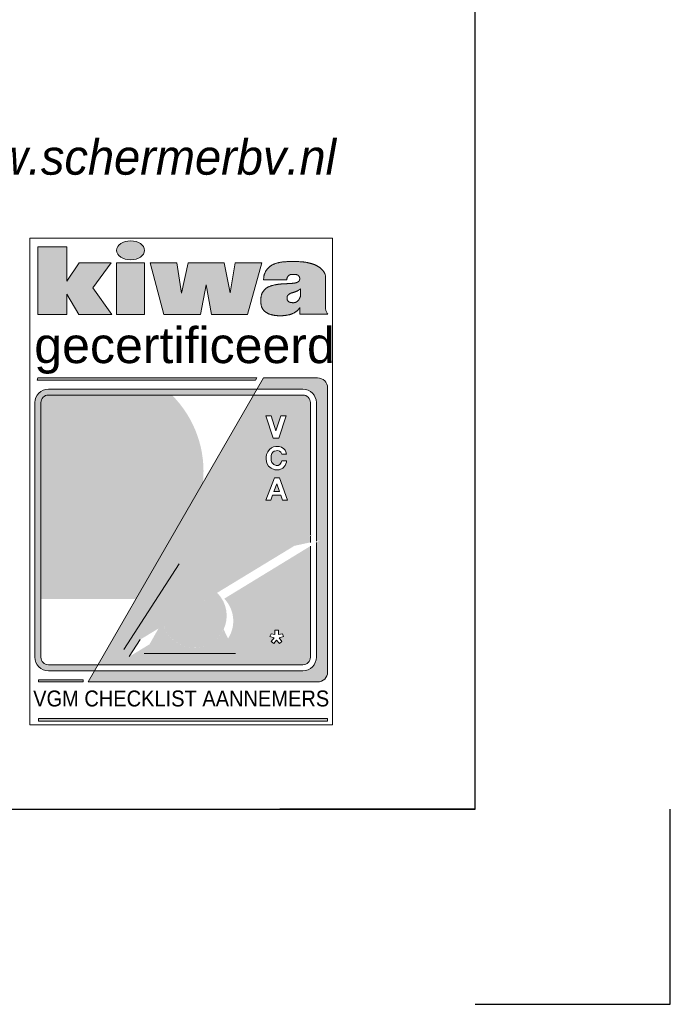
# Model space of a CAD drawing. Header units: millimetres. Extents: x -13501 to 278776, y 0 to 252300.
# Tile 87 of 132: x 263868 to 267200, y 0 to 5044. Entities that reach past the tile are written whole.
import ezdxf
from ezdxf.enums import TextEntityAlignment as Align

# ---------------------------------------------------------------- set-up
doc = ezdxf.new("R2010")
doc.units = ezdxf.units.MM
doc.header["$LTSCALE"] = 100
doc.layers.get('0').update_dxf_attribs({"linetype": 'CONTINUOUS'})
doc.layers.add('Hulplijnen', color=7, linetype='CONTINUOUS', plot=False)
for name, color, linetype in [('SCHERMER_KADER', 7, 'CONTINUOUS'), ('SCHERMER_ONDERHOEK', 7, 'CONTINUOUS'), ('WT-tekst', 7, 'CONTINUOUS')]:
    doc.layers.add(name, color=color, linetype=linetype)
doc.styles.add('B-01', font='GOTHICI.TTF')
doc.styles.add('cg omega', font='GOTHICI.TTF', dxfattribs={"width": 1.32})
doc.styles.add('CG OMEGA BOLD', font='GOTHICBI.TTF', dxfattribs={"width": 1.32})
doc.styles.add('SANSSERIF', font='sanss___.ttf')

# ---------------------------------------------------------------- blocks, each defined once
blk = doc.blocks.new('vca')
at = {"lineweight": 5}
h = blk.add_hatch(color=256, dxfattribs=at)
h.paths.add_polyline_path([(4.165, 23.666), (2.528, 23.666), (1.889, 22.727), (1.889, 24.481), (0.398, 24.481), (0.398, 21.011), (1.889, 21.011), (1.889, 22.052), (2.498, 21.011), (4.201, 21.011), (3.217, 22.388)])
h.paths.add_polyline_path([(5.873, 23.666), (4.437, 23.666), (4.437, 21.011), (5.873, 21.011)])
edge = h.paths.add_edge_path()
edge.add_ellipse((5.156, 24.305), major_axis=(-0.717, 0), ratio=0.676668, start_angle=0, end_angle=360)
h.paths.add_polyline_path([(7.521, 23.666), (6.157, 23.666), (6.863, 21.011), (8.741, 21.011), (9.019, 22.546), (9.304, 21.011), (11.148, 21.011), (11.88, 23.666), (10.512, 23.666), (10.262, 22.135), (9.944, 23.666), (8.101, 23.666), (7.77, 22.118)])
h.paths.add_polyline_path([(15.147, 22.995), (15.139, 23.023), (15.13, 23.048), (15.122, 23.071), (15.114, 23.091), (15.106, 23.11), (15.098, 23.127), (15.091, 23.143), (15.083, 23.158), (15.075, 23.172), (15.067, 23.185), (15.059, 23.198), (15.051, 23.21), (15.042, 23.222), (15.034, 23.234), (15.025, 23.246), (15.016, 23.257), (15.006, 23.269), (14.996, 23.281), (14.986, 23.293), (14.976, 23.305), (14.965, 23.317), (14.953, 23.329), (14.941, 23.341), (14.929, 23.353), (14.916, 23.365), (14.903, 23.376), (14.89, 23.388), (14.876, 23.399), (14.862, 23.411), (14.847, 23.422), (14.832, 23.433), (14.817, 23.444), (14.801, 23.454), (14.785, 23.465), (14.768, 23.475), (14.752, 23.485), (14.735, 23.495), (14.718, 23.505), (14.7, 23.515), (14.683, 23.524), (14.665, 23.533), (14.647, 23.542), (14.629, 23.551), (14.611, 23.559), (14.593, 23.567), (14.575, 23.575), (14.557, 23.582), (14.54, 23.588), (14.523, 23.594), (14.507, 23.6), (14.49, 23.605), (14.474, 23.61), (14.458, 23.615), (14.442, 23.62), (14.425, 23.624), (14.409, 23.628), (14.392, 23.633), (14.375, 23.637), (14.358, 23.642), (14.34, 23.646), (14.322, 23.651), (14.304, 23.655), (14.286, 23.66), (14.268, 23.664), (14.25, 23.669), (14.232, 23.673), (14.213, 23.677), (14.195, 23.682), (14.176, 23.686), (14.158, 23.689), (14.139, 23.693), (14.12, 23.696), (14.102, 23.698), (14.083, 23.701), (14.064, 23.703), (14.045, 23.705), (14.026, 23.707), (14.007, 23.709), (13.987, 23.711), (13.968, 23.713), (13.948, 23.714), (13.928, 23.716), (13.905, 23.718), (13.88, 23.72), (13.851, 23.722), (13.817, 23.724), (13.779, 23.725), (13.733, 23.727), (13.681, 23.727), (13.624, 23.728), (13.563, 23.729), (13.499, 23.729), (13.435, 23.729), (13.372, 23.728), (13.312, 23.728), (13.256, 23.727), (13.206, 23.726), (13.161, 23.725), (13.121, 23.723), (13.084, 23.721), (13.051, 23.719), (13.021, 23.717), (12.992, 23.714), (12.964, 23.711), (12.937, 23.708), (12.91, 23.704), (12.883, 23.7), (12.856, 23.695), (12.83, 23.691), (12.804, 23.686), (12.778, 23.681), (12.753, 23.676), (12.727, 23.67), (12.702, 23.664), (12.676, 23.658), (12.651, 23.652), (12.626, 23.644), (12.601, 23.637), (12.576, 23.629), (12.551, 23.62), (12.527, 23.611), (12.502, 23.6), (12.478, 23.59), (12.455, 23.579), (12.432, 23.567), (12.41, 23.556), (12.389, 23.544), (12.369, 23.532), (12.35, 23.52), (12.333, 23.509), (12.316, 23.497), (12.301, 23.486), (12.287, 23.474), (12.273, 23.463), (12.26, 23.452), (12.248, 23.441), (12.235, 23.431), (12.224, 23.42), (12.212, 23.409), (12.201, 23.398), (12.19, 23.387), (12.18, 23.375), (12.169, 23.363), (12.158, 23.351), (12.148, 23.338), (12.137, 23.324), (12.127, 23.31), (12.117, 23.295), (12.107, 23.28), (12.097, 23.264), (12.087, 23.247), (12.077, 23.231), (12.068, 23.213), (12.059, 23.196), (12.051, 23.178), (12.043, 23.161), (12.035, 23.144), (12.028, 23.127), (12.021, 23.111), (12.015, 23.096), (12.01, 23.082), (12.005, 23.068), (12.001, 23.055), (11.997, 23.043), (11.994, 23.031), (11.991, 23.019), (11.988, 23.007), (11.985, 22.994), (11.983, 22.981), (11.98, 22.966), (11.978, 22.949), (11.976, 22.929), (11.974, 22.905), (11.973, 22.877), (11.972, 22.843), (11.972, 22.802), (13.16, 22.802), (13.164, 22.832), (13.167, 22.856), (13.173, 22.885), (13.181, 22.912), (13.189, 22.929), (13.2, 22.949), (13.214, 22.97), (13.23, 22.988), (13.246, 23.004), (13.263, 23.018), (13.281, 23.031), (13.3, 23.043), (13.32, 23.054), (13.339, 23.061), (13.358, 23.065), (13.382, 23.068), (13.408, 23.069), (13.428, 23.07), (13.452, 23.07), (13.477, 23.071), (13.503, 23.071), (13.529, 23.07), (13.554, 23.07), (13.579, 23.069), (13.6, 23.068), (13.629, 23.066), (13.656, 23.061), (13.681, 23.055), (13.705, 23.044), (13.726, 23.031), (13.745, 23.017), (13.762, 23.001), (13.776, 22.984), (13.787, 22.966), (13.798, 22.948), (13.807, 22.928), (13.814, 22.909), (13.818, 22.889), (13.82, 22.868), (13.821, 22.847), (13.82, 22.825), (13.816, 22.804), (13.811, 22.783), (13.802, 22.763), (13.792, 22.745), (13.779, 22.728), (13.762, 22.712), (13.74, 22.695), (13.719, 22.681), (13.7, 22.671), (13.682, 22.663), (13.662, 22.655), (13.641, 22.648), (13.618, 22.642), (13.592, 22.635), (13.563, 22.629), (13.532, 22.624), (13.497, 22.619), (13.468, 22.617), (13.448, 22.615), (13.427, 22.614), (13.405, 22.612), (13.383, 22.611), (13.361, 22.61), (13.338, 22.609), (13.316, 22.608), (13.293, 22.606), (13.271, 22.605), (13.248, 22.603), (13.225, 22.602), (13.202, 22.6), (13.178, 22.598), (13.153, 22.597), (13.128, 22.595), (13.101, 22.594), (13.074, 22.592), (13.046, 22.591), (13.018, 22.59), (12.989, 22.588), (12.96, 22.587), (12.932, 22.585), (12.903, 22.583), (12.876, 22.582), (12.848, 22.58), (12.822, 22.577), (12.795, 22.575), (12.769, 22.572), (12.744, 22.569), (12.718, 22.566), (12.693, 22.563), (12.669, 22.559), (12.644, 22.555), (12.619, 22.55), (12.595, 22.545), (12.571, 22.54), (12.546, 22.535), (12.521, 22.53), (12.497, 22.524), (12.472, 22.518), (12.446, 22.512), (12.421, 22.506), (12.396, 22.499), (12.371, 22.492), (12.347, 22.485), (12.322, 22.477), (12.298, 22.469), (12.275, 22.46), (12.252, 22.451), (12.23, 22.441), (12.208, 22.431), (12.187, 22.42), (12.166, 22.408), (12.146, 22.396), (12.127, 22.382), (12.107, 22.368), (12.089, 22.353), (12.071, 22.337), (12.053, 22.321), (12.036, 22.304), (12.02, 22.287), (12.004, 22.27), (11.989, 22.252), (11.974, 22.235), (11.961, 22.218), (11.948, 22.201), (11.935, 22.183), (11.924, 22.165), (11.913, 22.147), (11.902, 22.128), (11.893, 22.109), (11.884, 22.089), (11.876, 22.068), (11.868, 22.047), (11.861, 22.025), (11.855, 22.004), (11.85, 21.981), (11.845, 21.959), (11.84, 21.937), (11.836, 21.914), (11.833, 21.891), (11.83, 21.869), (11.828, 21.845), (11.826, 21.822), (11.824, 21.798), (11.823, 21.773), (11.823, 21.748), (11.823, 21.722), (11.823, 21.695), (11.824, 21.668), (11.825, 21.641), (11.827, 21.614), (11.829, 21.588), (11.832, 21.563), (11.836, 21.539), (11.839, 21.516), (11.844, 21.494), (11.849, 21.473), (11.854, 21.453), (11.861, 21.434), (11.867, 21.415), (11.875, 21.397), (11.882, 21.379), (11.891, 21.361), (11.9, 21.344), (11.909, 21.327), (11.919, 21.311), (11.929, 21.295), (11.939, 21.28), (11.949, 21.265), (11.959, 21.252), (11.969, 21.239), (11.979, 21.228), (11.989, 21.217), (11.999, 21.207), (12.009, 21.197), (12.02, 21.187), (12.031, 21.178), (12.042, 21.169), (12.053, 21.159), (12.065, 21.15), (12.078, 21.141), (12.091, 21.132), (12.104, 21.122), (12.118, 21.113), (12.132, 21.104), (12.147, 21.095), (12.162, 21.087), (12.177, 21.078), (12.193, 21.07), (12.21, 21.062), (12.226, 21.054), (12.243, 21.047), (12.261, 21.039), (12.278, 21.033), (12.296, 21.027), (12.314, 21.021), (12.333, 21.015), (12.351, 21.01), (12.369, 21.006), (12.387, 21.001), (12.405, 20.997), (12.423, 20.993), (12.44, 20.989), (12.457, 20.986), (12.474, 20.983), (12.49, 20.979), (12.507, 20.977), (12.524, 20.974), (12.542, 20.971), (12.56, 20.969), (12.578, 20.967), (12.597, 20.964), (12.617, 20.963), (12.636, 20.961), (12.657, 20.959), (12.677, 20.958), (12.698, 20.957), (12.718, 20.955), (12.739, 20.955), (12.76, 20.954), (12.782, 20.953), (12.803, 20.953), (12.824, 20.953), (12.845, 20.953), (12.867, 20.954), (12.888, 20.954), (12.91, 20.955), (12.932, 20.956), (12.954, 20.958), (12.975, 20.96), (12.997, 20.962), (13.02, 20.964), (13.042, 20.966), (13.064, 20.969), (13.087, 20.972), (13.109, 20.975), (13.132, 20.978), (13.155, 20.981), (13.177, 20.985), (13.2, 20.989), (13.222, 20.993), (13.244, 20.998), (13.265, 21.002), (13.287, 21.008), (13.308, 21.013), (13.329, 21.019), (13.35, 21.025), (13.37, 21.032), (13.391, 21.04), (13.412, 21.048), (13.433, 21.056), (13.453, 21.065), (13.474, 21.074), (13.495, 21.084), (13.515, 21.094), (13.534, 21.104), (13.554, 21.115), (13.572, 21.126), (13.59, 21.137), (13.607, 21.148), (13.624, 21.159), (13.64, 21.171), (13.656, 21.183), (13.671, 21.195), (13.687, 21.208), (13.702, 21.221), (13.717, 21.235), (13.733, 21.25), (13.748, 21.265), (13.764, 21.282), (13.78, 21.301), (13.797, 21.322), (13.814, 21.345), (13.831, 21.371), (13.831, 21.035), (15.251, 21.035), (15.233, 21.063), (15.217, 21.094), (15.201, 21.127), (15.187, 21.161), (15.175, 21.196), (15.164, 21.229), (15.154, 21.26), (15.147, 21.288)])
h.paths.add_polyline_path([(13.445, 22.136), (13.458, 22.139), (13.471, 22.143), (13.485, 22.148), (13.499, 22.152), (13.514, 22.157), (13.529, 22.162), (13.546, 22.167), (13.563, 22.173), (13.581, 22.179), (13.599, 22.185), (13.619, 22.193), (13.639, 22.2), (13.661, 22.209), (13.684, 22.218), (13.708, 22.229), (13.734, 22.243), (13.763, 22.259), (13.794, 22.278), (13.828, 22.301), (13.865, 22.329), (13.865, 21.975), (13.857, 21.953), (13.847, 21.926), (13.836, 21.896), (13.826, 21.873), (13.817, 21.853), (13.806, 21.831), (13.794, 21.808), (13.78, 21.787), (13.765, 21.766), (13.749, 21.746), (13.732, 21.727), (13.715, 21.709), (13.698, 21.692), (13.679, 21.677), (13.658, 21.664), (13.635, 21.651), (13.61, 21.64), (13.584, 21.631), (13.56, 21.627), (13.54, 21.625), (13.519, 21.624), (13.498, 21.623), (13.475, 21.624), (13.454, 21.624), (13.433, 21.625), (13.413, 21.626), (13.392, 21.628), (13.373, 21.63), (13.35, 21.634), (13.322, 21.641), (13.294, 21.653), (13.272, 21.665), (13.255, 21.676), (13.236, 21.692), (13.215, 21.713), (13.201, 21.734), (13.191, 21.753), (13.182, 21.773), (13.176, 21.793), (13.171, 21.815), (13.169, 21.837), (13.169, 21.859), (13.17, 21.88), (13.172, 21.901), (13.175, 21.92), (13.18, 21.942), (13.19, 21.966), (13.202, 21.986), (13.215, 22.001), (13.229, 22.016), (13.245, 22.032), (13.261, 22.048), (13.279, 22.063), (13.297, 22.076), (13.316, 22.088), (13.337, 22.099), (13.358, 22.107), (13.38, 22.115), (13.403, 22.122), (13.425, 22.129)], flags=16)
for color, points in [(256, [(11.627, 17.769), (0.41, 17.769), (0.374, 17.656), (11.559, 17.656)]), (256, [(15.247, 17.259, 0.414214), (14.737, 17.769), (11.964, 17.769), (11.634, 17.197), (13.979, 17.197, -0.414214), (14.673, 16.504), (14.673, 9.411), (14.848, 9.449), (14.673, 9.342), (14.673, 3.462, -0.414214), (13.979, 2.769), (3.314, 2.769), (2.983, 2.194), (14.737, 2.194, 0.414214), (15.247, 2.704)]), (256, [(11.458, 16.891), (11.634, 17.197), (0.95, 17.197, 0.414214), (0.257, 16.504), (0.257, 3.462, 0.414214), (0.95, 2.769), (3.314, 2.769), (3.491, 3.075), (0.95, 3.075, -0.414214), (0.563, 3.462), (0.563, 16.504, -0.414214), (0.95, 16.891)]), (254, [(6.632, 8.522, -0.299115), (0.563, 8.207), (0.563, 8.207, 0.252192), (5.599, 6.732)]), (252, [(0.563, 8.207), (0.563, 6.44), (5.431, 6.44), (5.599, 6.732, -0.252192)]), (254, [(6.123, 4.121), (7.047, 4.685, -0.069242), (6.853, 5.096), (6.586, 4.934)]), (252, [(10.151, 4.42, -0.485247), (7.57, 4.179, -0.111629), (7.047, 4.685), (6.123, 4.121), (5.854, 3.647), (10.53, 3.647)]), (254, [(7.57, 4.179, 0.485247), (10.151, 4.42), (9.922, 4.887, -0.446349)]), (256, [(0.432, 2.194), (2.721, 2.194), (2.721, 2.299), (0.432, 2.299)]), (256, [(15.241, 0.321), (0.439, 0.321), (0.439, 0.19), (15.241, 0.19)])]:
    blk.add_hatch(color=color, dxfattribs=at).paths.add_polyline_path(points)
h = blk.add_hatch(color=251, dxfattribs=at)
h.set_gradient(color1=(94, 94, 94), tint=1, name='SPHERICAL')
h.paths.add_polyline_path([(0.563, 12.881), (0.563, 8.207, 0.299115), (6.632, 8.522), (8.859, 12.384, 0.226963), (7.275, 16.891), (7.14, 16.891)])
h = blk.add_hatch(color=252, dxfattribs=at)
h.set_gradient(color1=(148, 148, 148), color2=(214, 214, 214), tint=1)
h.paths.add_polyline_path([(0.95, 16.891, 0.414214), (0.563, 16.504), (0.563, 12.881), (7.14, 16.891)])
h = blk.add_hatch(color=256, dxfattribs=at)
h.paths.add_polyline_path([(14.367, 9.718), (14.367, 16.504, 0.414214), (13.979, 16.891), (11.458, 16.891), (3.491, 3.075), (13.979, 3.075, 0.414214), (14.367, 3.462), (14.367, 9.155), (9.954, 6.46, -0.348139), (10.151, 4.42), (10.53, 3.647), (5.854, 3.647), (6.123, 4.121), (5.091, 3.49), (5.652, 4.366), (4.802, 3.848), (7.646, 8.241)])
h.paths.add_polyline_path([(12.09, 11.503), (12.522, 12.648), (12.789, 12.648), (13.192, 11.503), (12.942, 11.503), (12.852, 11.763), (12.432, 11.763), (12.34, 11.503)], flags=16)
h.paths.add_polyline_path([(12.496, 11.944), (12.639, 12.335), (12.776, 11.944)], flags=0)
h.paths.add_polyline_path([(12.349, 13.141), (12.218, 13.247), (12.129, 13.401), (12.093, 13.585), (12.102, 13.734), (12.125, 13.85), (12.181, 13.983), (12.268, 14.103), (12.381, 14.192), (12.481, 14.237), (12.601, 14.253), (12.762, 14.253), (12.882, 14.221), (13.007, 14.142), (13.068, 14.06), (13.115, 13.983), (13.141, 13.856), (12.905, 13.856), (12.893, 13.895), (12.852, 13.965), (12.791, 14.015), (12.694, 14.047), (12.608, 14.04), (12.517, 14.024), (12.449, 13.974), (12.395, 13.895), (12.363, 13.795), (12.361, 13.659), (12.363, 13.537), (12.397, 13.442), (12.492, 13.333), (12.614, 13.288), (12.707, 13.288), (12.803, 13.335), (12.875, 13.433), (12.898, 13.528), (13.147, 13.53), (13.145, 13.453), (13.079, 13.281), (12.959, 13.147), (12.773, 13.066), (12.542, 13.068)], flags=16)
h.paths.add_polyline_path([(12.456, 14.68), (12.083, 15.828), (12.355, 15.828), (12.601, 15.06), (12.848, 15.828), (13.117, 15.828), (12.742, 14.68)], flags=16)
h.paths.add_polyline_path([(12.549, 4.849), (12.731, 4.849), (12.731, 4.62), (12.943, 4.664), (12.99, 4.519), (12.773, 4.455), (12.901, 4.259), (12.779, 4.165), (12.63, 4.339), (12.498, 4.162), (12.359, 4.259), (12.51, 4.449), (12.288, 4.522), (12.35, 4.667), (12.549, 4.62)], flags=16)
h.paths.add_polyline_path([(14.367, 9.345), (14.367, 9.667), (13.546, 9.168)], flags=17)
h = blk.add_hatch(color=251, dxfattribs=at)
h.set_gradient(color1=(91, 91, 91), tint=1)
h.paths.add_polyline_path([(14.498, 9.747), (7.646, 8.241), (4.802, 3.848)])
h = blk.add_hatch(color=251, dxfattribs=at)
h.set_gradient(color1=(91, 91, 91), tint=1, name='SPHERICAL')
h.paths.add_polyline_path([(6.853, 5.096, 1.260061), (9.624, 6.725, 0.008307), (9.577, 6.753)])
for p, q in [((11.972, 22.802), (13.16, 22.802)), ((15.147, 21.288), (15.147, 22.995)), ((13.865, 21.975), (13.865, 22.329)), ((13.831, 21.371), (13.831, 21.035)), ((13.831, 21.035), (15.251, 21.035)), ((11.964, 17.769), (2.983, 2.194)), ((14.737, 17.769), (11.964, 17.769)), ((0.95, 17.197), (13.979, 17.197)), ((15.247, 2.704), (15.247, 17.259)), ((0.95, 16.891), (13.979, 16.891)), ((0.257, 3.462), (0.257, 16.504)), ((0.563, 3.462), (0.563, 16.504)), ((14.367, 16.504), (14.367, 9.718)), ((14.673, 16.504), (14.673, 9.411)), ((12.905, 13.856), (13.141, 13.856)), ((14.367, 9.667), (14.367, 9.345)), ((14.367, 9.155), (14.367, 3.462)), ((14.673, 9.342), (14.673, 3.462)), ((7.646, 8.241), (4.802, 3.848)), ((5.091, 3.49), (5.652, 4.366)), ((5.854, 3.647), (10.53, 3.647)), ((13.979, 3.075), (0.95, 3.075)), ((13.979, 2.769), (0.95, 2.769)), ((2.983, 2.194), (14.737, 2.194))]:
    blk.add_line(p, q, dxfattribs=at)
for points in [[(0.398, 24.481), (1.889, 24.481), (1.889, 22.727), (2.528, 23.666), (4.165, 23.666), (3.217, 22.388), (4.201, 21.011), (2.498, 21.011), (1.889, 22.052), (1.889, 21.011), (0.398, 21.011)], [(4.437, 23.666), (5.873, 23.666), (5.873, 21.011), (4.437, 21.011)], [(6.157, 23.666), (7.521, 23.666), (7.77, 22.118), (8.101, 23.666), (9.944, 23.666), (10.262, 22.135), (10.512, 23.666), (11.88, 23.666), (11.148, 21.011), (9.304, 21.011), (9.019, 22.546), (8.741, 21.011), (6.863, 21.011)], [(0.41, 17.769), (11.627, 17.769), (11.559, 17.656), (0.374, 17.656)], [(12.09, 11.503), (12.34, 11.503), (12.432, 11.763), (12.852, 11.763), (12.942, 11.503), (13.192, 11.503), (12.789, 12.648), (12.522, 12.648)], [(12.639, 12.335), (12.496, 11.944), (12.776, 11.944)], [(0.432, 2.194), (2.721, 2.194), (2.721, 2.299), (0.432, 2.299)], [(0.439, 0.19), (15.241, 0.19), (15.241, 0.321), (0.439, 0.321)]]:
    blk.add_lwpolyline(points, close=True, dxfattribs=at)
for points in [[(15.147, 22.995), (15.139, 23.023), (15.13, 23.048), (15.122, 23.071), (15.114, 23.091), (15.106, 23.11), (15.098, 23.127), (15.091, 23.143), (15.083, 23.158), (15.075, 23.172), (15.067, 23.185), (15.059, 23.198), (15.051, 23.21), (15.042, 23.222), (15.034, 23.234), (15.025, 23.246), (15.016, 23.257), (15.006, 23.269), (14.996, 23.281), (14.986, 23.293), (14.976, 23.305), (14.965, 23.317), (14.953, 23.329), (14.941, 23.341), (14.929, 23.353), (14.916, 23.365), (14.903, 23.376), (14.89, 23.388), (14.876, 23.399), (14.862, 23.411), (14.847, 23.422), (14.832, 23.433), (14.817, 23.444), (14.801, 23.454), (14.785, 23.465), (14.768, 23.475), (14.752, 23.485), (14.735, 23.495), (14.718, 23.505), (14.7, 23.515), (14.683, 23.524), (14.665, 23.533), (14.647, 23.542), (14.629, 23.551), (14.611, 23.559), (14.593, 23.567), (14.575, 23.575), (14.557, 23.582), (14.54, 23.588), (14.523, 23.594), (14.507, 23.6), (14.49, 23.605), (14.474, 23.61), (14.458, 23.615), (14.442, 23.62), (14.425, 23.624), (14.409, 23.628), (14.392, 23.633), (14.375, 23.637), (14.358, 23.642), (14.34, 23.646), (14.322, 23.651), (14.304, 23.655), (14.286, 23.66), (14.268, 23.664), (14.25, 23.669), (14.232, 23.673), (14.213, 23.677), (14.195, 23.682), (14.176, 23.686), (14.158, 23.689), (14.139, 23.693), (14.12, 23.696), (14.102, 23.698), (14.083, 23.701), (14.064, 23.703), (14.045, 23.705), (14.026, 23.707), (14.007, 23.709), (13.987, 23.711), (13.968, 23.713), (13.948, 23.714), (13.928, 23.716), (13.905, 23.718), (13.88, 23.72), (13.851, 23.722), (13.817, 23.724), (13.779, 23.725), (13.733, 23.727), (13.681, 23.727), (13.624, 23.728), (13.563, 23.729), (13.499, 23.729), (13.435, 23.729), (13.372, 23.728), (13.312, 23.728), (13.256, 23.727), (13.206, 23.726), (13.161, 23.725), (13.121, 23.723), (13.084, 23.721), (13.051, 23.719), (13.021, 23.717), (12.992, 23.714), (12.964, 23.711), (12.937, 23.708), (12.91, 23.704), (12.883, 23.7), (12.856, 23.695), (12.83, 23.691), (12.804, 23.686), (12.778, 23.681), (12.753, 23.676), (12.727, 23.67), (12.702, 23.664), (12.676, 23.658), (12.651, 23.652), (12.626, 23.644), (12.601, 23.637), (12.576, 23.629), (12.551, 23.62), (12.527, 23.611), (12.502, 23.6), (12.478, 23.59), (12.455, 23.579), (12.432, 23.567), (12.41, 23.556), (12.389, 23.544), (12.369, 23.532), (12.35, 23.52), (12.333, 23.509), (12.316, 23.497), (12.301, 23.486), (12.287, 23.474), (12.273, 23.463), (12.26, 23.452), (12.248, 23.441), (12.235, 23.431), (12.224, 23.42), (12.212, 23.409), (12.201, 23.398), (12.19, 23.387), (12.18, 23.375), (12.169, 23.363), (12.158, 23.351), (12.148, 23.338), (12.137, 23.324), (12.127, 23.31), (12.117, 23.295), (12.107, 23.28), (12.097, 23.264), (12.087, 23.247), (12.077, 23.231), (12.068, 23.213), (12.059, 23.196), (12.051, 23.178), (12.043, 23.161), (12.035, 23.144), (12.028, 23.127), (12.021, 23.111), (12.015, 23.096), (12.01, 23.082), (12.005, 23.068), (12.001, 23.055), (11.997, 23.043), (11.994, 23.031), (11.991, 23.019), (11.988, 23.007), (11.985, 22.994), (11.983, 22.981), (11.98, 22.966), (11.978, 22.949), (11.976, 22.929), (11.974, 22.905), (11.973, 22.877), (11.972, 22.843), (11.972, 22.802)], [(13.16, 22.802), (13.164, 22.832), (13.167, 22.856), (13.171, 22.876), (13.175, 22.893), (13.179, 22.906), (13.183, 22.917), (13.187, 22.926), (13.191, 22.934), (13.196, 22.942), (13.2, 22.949), (13.205, 22.956), (13.21, 22.963), (13.214, 22.97), (13.219, 22.976), (13.225, 22.982), (13.23, 22.988), (13.235, 22.993), (13.24, 22.999), (13.246, 23.004), (13.251, 23.009), (13.257, 23.014), (13.263, 23.018), (13.269, 23.023), (13.275, 23.027), (13.281, 23.031), (13.287, 23.035), (13.294, 23.039), (13.3, 23.043), (13.307, 23.047), (13.313, 23.05), (13.319, 23.053), (13.326, 23.056), (13.332, 23.058), (13.338, 23.061), (13.345, 23.063), (13.354, 23.064), (13.364, 23.066), (13.376, 23.067), (13.39, 23.068), (13.408, 23.069), (13.428, 23.07), (13.452, 23.07), (13.477, 23.071), (13.503, 23.071), (13.529, 23.07), (13.554, 23.07), (13.579, 23.069), (13.6, 23.068), (13.62, 23.066), (13.636, 23.064), (13.65, 23.062), (13.662, 23.06), (13.672, 23.057), (13.682, 23.054), (13.69, 23.051), (13.698, 23.047), (13.705, 23.044), (13.712, 23.04), (13.719, 23.035), (13.726, 23.031), (13.732, 23.027), (13.739, 23.022), (13.744, 23.017), (13.75, 23.013), (13.755, 23.008), (13.759, 23.003), (13.764, 22.998), (13.768, 22.993), (13.772, 22.988), (13.776, 22.983), (13.78, 22.978), (13.783, 22.972), (13.787, 22.966), (13.791, 22.96), (13.794, 22.954), (13.798, 22.948), (13.801, 22.942), (13.804, 22.935), (13.807, 22.929), (13.809, 22.922), (13.812, 22.916), (13.813, 22.909), (13.815, 22.902), (13.817, 22.896), (13.818, 22.889), (13.819, 22.882), (13.819, 22.875), (13.82, 22.868), (13.82, 22.861), (13.821, 22.854), (13.821, 22.847), (13.821, 22.84), (13.82, 22.833), (13.82, 22.825), (13.819, 22.818), (13.818, 22.811), (13.816, 22.804), (13.814, 22.797), (13.813, 22.79), (13.81, 22.783), (13.808, 22.776), (13.805, 22.77), (13.802, 22.763), (13.799, 22.757), (13.795, 22.751), (13.792, 22.745), (13.788, 22.74), (13.783, 22.734), (13.779, 22.728), (13.773, 22.723), (13.768, 22.717), (13.761, 22.712), (13.755, 22.706), (13.747, 22.7), (13.74, 22.695), (13.731, 22.689), (13.723, 22.684), (13.714, 22.679), (13.705, 22.674), (13.696, 22.669), (13.686, 22.665), (13.677, 22.661), (13.667, 22.657), (13.657, 22.653), (13.646, 22.65), (13.635, 22.647), (13.624, 22.643), (13.611, 22.64), (13.599, 22.637), (13.585, 22.634), (13.571, 22.631), (13.556, 22.628), (13.54, 22.625), (13.524, 22.623), (13.506, 22.62), (13.488, 22.618), (13.468, 22.617), (13.448, 22.615), (13.427, 22.614), (13.405, 22.612), (13.383, 22.611), (13.361, 22.61), (13.338, 22.609), (13.316, 22.608), (13.293, 22.606), (13.271, 22.605), (13.248, 22.603), (13.225, 22.602), (13.202, 22.6), (13.178, 22.598), (13.153, 22.597), (13.128, 22.595), (13.101, 22.594), (13.074, 22.592), (13.046, 22.591), (13.018, 22.59), (12.989, 22.588), (12.96, 22.587), (12.932, 22.585), (12.903, 22.583), (12.876, 22.582), (12.848, 22.58), (12.822, 22.577), (12.795, 22.575), (12.769, 22.572), (12.744, 22.569), (12.718, 22.566), (12.693, 22.563), (12.669, 22.559), (12.644, 22.555), (12.619, 22.55), (12.595, 22.545), (12.571, 22.54), (12.546, 22.535), (12.521, 22.53), (12.497, 22.524), (12.472, 22.518), (12.446, 22.512), (12.421, 22.506), (12.396, 22.499), (12.371, 22.492), (12.347, 22.485), (12.322, 22.477), (12.298, 22.469), (12.275, 22.46), (12.252, 22.451), (12.23, 22.441), (12.208, 22.431), (12.187, 22.42), (12.166, 22.408), (12.146, 22.396), (12.127, 22.382), (12.107, 22.368), (12.089, 22.353), (12.071, 22.337), (12.053, 22.321), (12.036, 22.304), (12.02, 22.287), (12.004, 22.27), (11.989, 22.252), (11.974, 22.235), (11.961, 22.218), (11.948, 22.201), (11.935, 22.183), (11.924, 22.165), (11.913, 22.147), (11.902, 22.128), (11.893, 22.109), (11.884, 22.089), (11.876, 22.068), (11.868, 22.047), (11.861, 22.025), (11.855, 22.004), (11.85, 21.981), (11.845, 21.959), (11.84, 21.937), (11.836, 21.914), (11.833, 21.891), (11.83, 21.869), (11.828, 21.845), (11.826, 21.822), (11.824, 21.798), (11.823, 21.773), (11.823, 21.748), (11.823, 21.722), (11.823, 21.695), (11.824, 21.668), (11.825, 21.641), (11.827, 21.614), (11.829, 21.588), (11.832, 21.563), (11.836, 21.539), (11.839, 21.516), (11.844, 21.494), (11.849, 21.473), (11.854, 21.453), (11.861, 21.434), (11.867, 21.415), (11.875, 21.397), (11.882, 21.379), (11.891, 21.361), (11.9, 21.344), (11.909, 21.327), (11.919, 21.311), (11.929, 21.295), (11.939, 21.28), (11.949, 21.265), (11.959, 21.252), (11.969, 21.239), (11.979, 21.228), (11.989, 21.217), (11.999, 21.207), (12.009, 21.197), (12.02, 21.187), (12.031, 21.178), (12.042, 21.169), (12.053, 21.159), (12.065, 21.15), (12.078, 21.141), (12.091, 21.132), (12.104, 21.122), (12.118, 21.113), (12.132, 21.104), (12.147, 21.095), (12.162, 21.087), (12.177, 21.078), (12.193, 21.07), (12.21, 21.062), (12.226, 21.054), (12.243, 21.047), (12.261, 21.039), (12.278, 21.033), (12.296, 21.027), (12.314, 21.021), (12.333, 21.015), (12.351, 21.01), (12.369, 21.006), (12.387, 21.001), (12.405, 20.997), (12.423, 20.993), (12.44, 20.989), (12.457, 20.986), (12.474, 20.983), (12.49, 20.979), (12.507, 20.977), (12.524, 20.974), (12.542, 20.971), (12.56, 20.969), (12.578, 20.967), (12.597, 20.964), (12.617, 20.963), (12.636, 20.961), (12.657, 20.959), (12.677, 20.958), (12.698, 20.957), (12.718, 20.955), (12.739, 20.955), (12.76, 20.954), (12.782, 20.953), (12.803, 20.953), (12.824, 20.953), (12.845, 20.953), (12.867, 20.954), (12.888, 20.954), (12.91, 20.955), (12.932, 20.956), (12.954, 20.958), (12.975, 20.96), (12.997, 20.962), (13.02, 20.964), (13.042, 20.966), (13.064, 20.969), (13.087, 20.972), (13.109, 20.975), (13.132, 20.978), (13.155, 20.981), (13.177, 20.985), (13.2, 20.989), (13.222, 20.993), (13.244, 20.998), (13.265, 21.002), (13.287, 21.008), (13.308, 21.013), (13.329, 21.019), (13.35, 21.025), (13.37, 21.032), (13.391, 21.04), (13.412, 21.048), (13.433, 21.056), (13.453, 21.065), (13.474, 21.074), (13.495, 21.084), (13.515, 21.094), (13.534, 21.104), (13.554, 21.115), (13.572, 21.126), (13.59, 21.137), (13.607, 21.148), (13.624, 21.159), (13.64, 21.171), (13.656, 21.183), (13.671, 21.195), (13.687, 21.208), (13.702, 21.221), (13.717, 21.235), (13.733, 21.25), (13.748, 21.265), (13.764, 21.282), (13.78, 21.301), (13.797, 21.322), (13.814, 21.345), (13.831, 21.371)], [(13.865, 22.329), (13.828, 22.301), (13.794, 22.278), (13.763, 22.259), (13.734, 22.243), (13.708, 22.229), (13.684, 22.218), (13.661, 22.209), (13.639, 22.2), (13.619, 22.193), (13.599, 22.185), (13.581, 22.179), (13.563, 22.173), (13.546, 22.167), (13.529, 22.162), (13.514, 22.157), (13.499, 22.152), (13.485, 22.148), (13.471, 22.143), (13.458, 22.139), (13.445, 22.136), (13.433, 22.132), (13.421, 22.128), (13.41, 22.125), (13.398, 22.121), (13.387, 22.117), (13.375, 22.114), (13.364, 22.11), (13.353, 22.105), (13.343, 22.101), (13.332, 22.096), (13.322, 22.091), (13.312, 22.085), (13.302, 22.079), (13.292, 22.073), (13.283, 22.066), (13.274, 22.058), (13.265, 22.051), (13.257, 22.043), (13.248, 22.036), (13.24, 22.028), (13.233, 22.02), (13.225, 22.013), (13.218, 22.005), (13.212, 21.997), (13.206, 21.99), (13.2, 21.982), (13.195, 21.974), (13.19, 21.966), (13.186, 21.958), (13.183, 21.95), (13.18, 21.942), (13.178, 21.933), (13.176, 21.924), (13.174, 21.915), (13.172, 21.905), (13.171, 21.896), (13.17, 21.886), (13.169, 21.875), (13.169, 21.864), (13.169, 21.854), (13.169, 21.843), (13.17, 21.832), (13.171, 21.821), (13.172, 21.81), (13.175, 21.799), (13.177, 21.788), (13.181, 21.778), (13.184, 21.768), (13.189, 21.758), (13.193, 21.748), (13.198, 21.739), (13.204, 21.73), (13.209, 21.722), (13.216, 21.714), (13.222, 21.706), (13.229, 21.699), (13.236, 21.692), (13.244, 21.686), (13.251, 21.679), (13.26, 21.674), (13.268, 21.668), (13.277, 21.663), (13.285, 21.658), (13.294, 21.653), (13.304, 21.649), (13.313, 21.645), (13.322, 21.642), (13.332, 21.639), (13.341, 21.636), (13.35, 21.634), (13.36, 21.632), (13.369, 21.63), (13.379, 21.629), (13.388, 21.628), (13.398, 21.627), (13.408, 21.626), (13.418, 21.626), (13.428, 21.625), (13.438, 21.625), (13.449, 21.624), (13.46, 21.624), (13.47, 21.624), (13.481, 21.624), (13.492, 21.623), (13.502, 21.624), (13.513, 21.624), (13.523, 21.624), (13.534, 21.625), (13.544, 21.625), (13.555, 21.627), (13.564, 21.628), (13.574, 21.63), (13.584, 21.632), (13.593, 21.635), (13.602, 21.637), (13.611, 21.641), (13.619, 21.644), (13.627, 21.648), (13.635, 21.652), (13.643, 21.656), (13.65, 21.66), (13.658, 21.664), (13.665, 21.668), (13.672, 21.673), (13.678, 21.678), (13.685, 21.682), (13.691, 21.687), (13.698, 21.693), (13.704, 21.698), (13.71, 21.703), (13.716, 21.709), (13.721, 21.715), (13.727, 21.721), (13.733, 21.727), (13.738, 21.733), (13.744, 21.74), (13.749, 21.746), (13.754, 21.753), (13.76, 21.76), (13.765, 21.766), (13.77, 21.773), (13.775, 21.78), (13.78, 21.787), (13.784, 21.794), (13.789, 21.801), (13.793, 21.808), (13.798, 21.816), (13.802, 21.823), (13.806, 21.831), (13.811, 21.84), (13.815, 21.848), (13.819, 21.858), (13.824, 21.867), (13.828, 21.878), (13.833, 21.89), (13.839, 21.903), (13.844, 21.918), (13.851, 21.934), (13.857, 21.953), (13.865, 21.975)], [(15.251, 21.035), (15.233, 21.063), (15.217, 21.094), (15.201, 21.127), (15.187, 21.161), (15.175, 21.196), (15.164, 21.229), (15.154, 21.26), (15.147, 21.288)], [(12.083, 15.828), (12.355, 15.828), (12.601, 15.06), (12.848, 15.828), (13.117, 15.828), (12.742, 14.68), (12.456, 14.68), (12.083, 15.828)], [(13.141, 13.856), (13.141, 13.856), (13.115, 13.983), (13.068, 14.06), (13.007, 14.142), (12.882, 14.221), (12.762, 14.253), (12.601, 14.253), (12.481, 14.237), (12.381, 14.192), (12.268, 14.103), (12.181, 13.983), (12.125, 13.85), (12.102, 13.734), (12.093, 13.585), (12.129, 13.401), (12.218, 13.247), (12.349, 13.141), (12.542, 13.068), (12.773, 13.066), (12.959, 13.147), (13.079, 13.281), (13.145, 13.453), (13.147, 13.53)], [(12.898, 13.528), (12.875, 13.433), (12.803, 13.335), (12.707, 13.288), (12.614, 13.288), (12.492, 13.333), (12.397, 13.442), (12.363, 13.537), (12.361, 13.659), (12.363, 13.795), (12.395, 13.895), (12.449, 13.974), (12.517, 14.024), (12.608, 14.04), (12.694, 14.047), (12.791, 14.015), (12.852, 13.965), (12.893, 13.895), (12.905, 13.856)], [(13.147, 13.53), (12.9, 13.528)], [(12.549, 4.849), (12.731, 4.849), (12.731, 4.62), (12.943, 4.664), (12.99, 4.519), (12.773, 4.455), (12.901, 4.259), (12.779, 4.165), (12.63, 4.339), (12.498, 4.162), (12.359, 4.259), (12.51, 4.449), (12.288, 4.522), (12.35, 4.667), (12.549, 4.62), (12.549, 4.849)]]:
    blk.add_lwpolyline(points, dxfattribs=at)
for centre, radius, start, end in [((14.737, 17.259), 0.51, 0, 90), ((0.95, 16.504), 0.694, 90, 180), ((13.979, 16.504), 0.694, 0, 90), ((0.95, 16.504), 0.388, 90, 180), ((13.979, 16.504), 0.388, 0, 90), ((0.95, 3.462), 0.694, 180, 270), ((0.95, 3.462), 0.388, 180, 270), ((13.979, 3.462), 0.388, 270, 0), ((13.979, 3.462), 0.694, 270, 0), ((14.737, 2.704), 0.51, 270, 0)]:
    blk.add_arc(centre, radius, start, end, dxfattribs=at)
blk.add_ellipse((5.156, 24.305), major_axis=(-0.717, 0), ratio=0.676668, dxfattribs=at)
at = {"layer": 'Hulplijnen', "lineweight": 5}
blk.add_lwpolyline([(0, 24.928), (15.497, 24.928), (15.497, 0), (0, 0)], close=True, dxfattribs=at)
at = {"lineweight": 5}
for s, insert, char_height, width, attachment_point, style in [('gecertificeerd', (0.223, 20.363), 1.836, 15.02413, 1, 'SANSSERIF'), ('{\\fSansSerif|b0|i0|c2|p2;\\W0.9;VGM CHECKLIST AANNEMERS }', (7.748, 1.754), 0.816, 18.11766, 2, 'B-01')]:
    blk.add_mtext(s, dxfattribs=dict(at, insert=insert, char_height=char_height, width=width, attachment_point=attachment_point, style=style))
blk = doc.blocks.new('1350x840')
at = {"layer": 'SCHERMER_KADER', "color": 8, "linetype": 'Continuous'}
for p, q in [((0, 0), (0, 821)), ((-1316, 0), (0, 0)), ((10, -10), (10, 0)), ((0, -10), (10, -10))]:
    blk.add_line(p, q, dxfattribs=at)
at = {"layer": 'SCHERMER_ONDERHOEK', "color": 8}
for q in [(0, 10), (-10, 0)]:
    blk.add_line((0, 0), q, dxfattribs=at)
at = {"layer": 'WT-tekst'}
blk.add_blockref('vca', (-22.8, 4.32), dxfattribs=at)
at = {"layer": 'SCHERMER_ONDERHOEK', "color": 162, "style": 'cg omega'}
blk.add_text('www.schermerbv.nl', height=1.8, dxfattribs=at).set_placement((-28.118, 32.5))
at = {"layer": 'SCHERMER_ONDERHOEK', "style": 'B-01'}
for tag, p in [('WIJZA', (-161.007, 168.4)), ('WIJZG', (-75.507, 168.4)), ('OMSCHRIJVINGA', (-161.007, 162)), ('OMSCHRIJVINGG', (-75.507, 162)), ('WIJZB', (-161.007, 155.6)), ('WIJZH', (-75.507, 155.6)), ('OMSCHRIJVINGB', (-161.007, 149.2)), ('OMSCHRIJVINGH', (-75.507, 149.2)), ('WIJZC', (-161.007, 142.8)), ('WIJZI', (-75.507, 142.8)), ('OMSCHRIJVINGC', (-161.007, 136.4)), ('OMSCHRIJVINGI', (-75.507, 136.4)), ('WIJZD', (-161.007, 130)), ('WIJZJ', (-75.507, 130)), ('OMSCHRIJVINGD', (-161.007, 123.6)), ('OMSCHRIJVINGJ', (-75.507, 123.6)), ('WIJZE', (-161.007, 117.2)), ('WIJZK', (-75.507, 117.2)), ('OMSCHRIJVINGE', (-161.007, 110.8)), ('OMSCHRIJVINGK', (-75.507, 110.8)), ('WIJZF', (-161.007, 104.4)), ('WIJZL', (-75.507, 104.4)), ('OMSCHRIJVINGF', (-161.007, 98)), ('OMSCHRIJVINGL', (-75.507, 98))]:
    blk.add_attdef(tag, text='', height=1.8, dxfattribs=at).set_placement(p, align=Align.MIDDLE_LEFT)
at = {"layer": 'SCHERMER_ONDERHOEK', "style": 'cg omega', "oblique": 15, "width": 1.32}
blk.add_attdef('STATUS', (-179.5, 76.8), '', height=3.5, dxfattribs=at)
at = {"layer": 'SCHERMER_ONDERHOEK', "width": 1.32}
for tag, height, style, p in [('BENAMING', 2.34, 'CG OMEGA BOLD', (-161.258, 58)), ('BENAMING2', 2.34, 'CG OMEGA BOLD', (-161.258, 51.6)), ('BETREFT', 2.34, 'CG OMEGA BOLD', (-161.258, 45.2)), ('SCHAAL', 1.8, 'cg omega', (-161.258, 38.8)), ('DATUM', 1.8, 'cg omega', (-161.258, 26)), ('NR', 1.8, 'cg omega', (-125.231, 19.6)), ('A?', 1.8, 'cg omega', (-72.693, 19.6)), ('TEKNR.', 2.34, 'CG OMEGA BOLD', (-72.693, 13.2)), ('DD', 1.8, 'cg omega', (-125.231, 13.2))]:
    blk.add_attdef(tag, text='', height=height, dxfattribs=dict(at, style=style)).set_placement(p, align=Align.MIDDLE_LEFT)

msp = doc.modelspace()

# ---------------------------------------------------------------- block references
at = {"xscale": 100, "yscale": 100, "zscale": 100}
msp.add_blockref('1350x840', (266200, 1000), dxfattribs=at)

doc.saveas('drawing.dxf')
